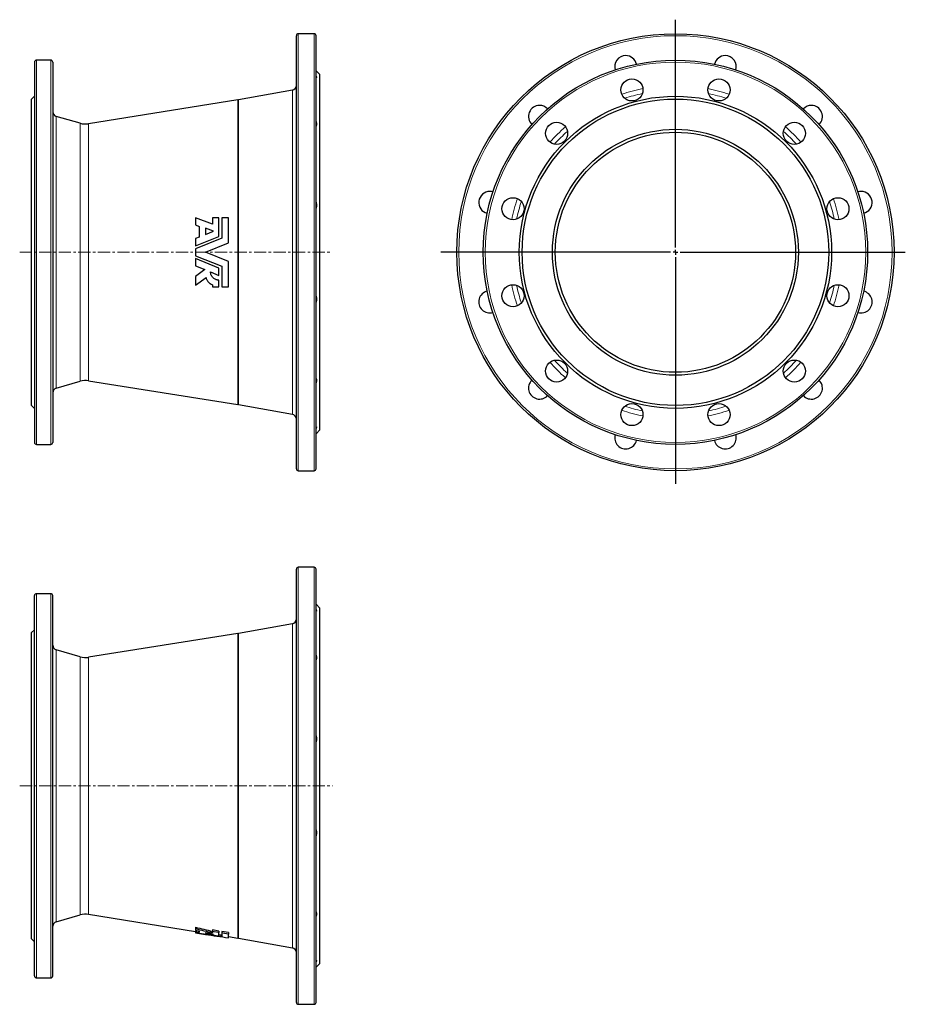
# Model space of a CAD drawing. Header units: millimetres. Extents: x 60 to 982, y 50 to 1075.
import ezdxf

# ---------------------------------------------------------------- set-up
doc = ezdxf.new("R2010")
doc.units = ezdxf.units.MM
doc.linetypes.add('CENTERX2', pattern=[20.32, 12.7, -2.54, 2.54, -2.54])
doc.layers.add('FORMAT', color=7, linetype='Continuous')

# ---------------------------------------------------------------- blocks, each defined once
blk = doc.blocks.new('SW_CENTERMARKSYMBOL_0')
at = {"layer": 'FORMAT', "color": 0}
for p, q in [((0, 5), (0, 242.1)), ((-5, 0), (-244.1, 0)), ((0, 0), (-2.5, 0)), ((0, 0), (0, 2.5)), ((0, 0), (0, -2.5)), ((0, 0), (2.5, 0)), ((5, 0), (239.2, 0)), ((0, -5), (0, -241.2))]:
    blk.add_line(p, q, dxfattribs=at)

msp = doc.modelspace()

# ---------------------------------------------------------------- linework, layer by layer
at = {"color": 7, "linetype": 'Continuous', "lineweight": 25}
for p, q in [((347.9, 607.8), (347.9, 1058.8)), ((366.4, 1060.8), (349.9, 1060.8)), ((368.4, 607.8), (368.4, 1058.8)), ((75.4, 1031.3), (75.4, 635.3)), ((92.4, 1033.3), (77.4, 1033.3)), ((94.4, 1031.3), (94.4, 635.3)), ((372.4, 1018.3), (368.4, 1022.3)), ((372.4, 648.3), (372.4, 1018.3)), ((75.4, 995.8), (72.4, 992.8)), ((343.8, 1002.1), (287.6, 992)), ((72.4, 673.8), (72.4, 992.8)), ((287.1, 991.9), (131.7, 967.1)), ((123, 967.6), (98, 974.8)), ((243, 869.3), (243, 861.7)), ((260.6, 862.6), (243, 869.3)), ((243, 861.7), (246.8, 860.3)), ((260.6, 869.3), (260.6, 862.6)), ((267.4, 869.3), (260.6, 869.3)), ((267.4, 849.8), (267.4, 869.3)), ((270.2, 869.3), (270.2, 848)), ((277.3, 869.3), (270.2, 869.3)), ((277.3, 843.1), (277.3, 869.3)), ((246.8, 860.3), (246.8, 849.1)), ((261.8, 855.2), (253.3, 858.5)), ((253.3, 858.5), (253.3, 851.7)), ((253.3, 851.7), (261.8, 855.2)), ((243, 839.9), (267.4, 849.8)), ((246.8, 849.1), (243, 847.6)), ((270.2, 848), (243, 836.9)), ((243, 847.6), (243, 839.9)), ((253.3, 833.3), (277.3, 843.1)), ((243, 836.9), (243, 829.7)), ((277.3, 823.6), (253.3, 833.3)), ((243, 829.7), (270.2, 818.7)), ((243, 826.8), (243, 819.1)), ((267.4, 816.8), (243, 826.8)), ((277.3, 797.3), (277.3, 823.6)), ((243, 819.1), (252.6, 815.2)), ((252.6, 815.2), (243, 807.9)), ((258.5, 812.8), (267.4, 809.1)), ((267.4, 809.1), (267.4, 816.8)), ((270.2, 818.7), (270.2, 797.3)), ((243, 807.9), (243, 799)), ((243, 799), (253.9, 807.2)), ((267.4, 797.3), (267.4, 804.2)), ((260.6, 799.4), (260.6, 797.3)), ((260.6, 797.3), (267.4, 797.3)), ((270.2, 797.3), (277.3, 797.3)), ((98, 691.9), (123, 699)), ((131.7, 699.5), (287.1, 674.8)), ((72.4, 673.8), (75.4, 670.8)), ((287.6, 674.7), (343.8, 664.6)), ((368.4, 644.3), (372.4, 648.3)), ((77.4, 633.3), (92.4, 633.3)), ((349.9, 605.8), (366.4, 605.8)), ((347.9, 277.8), (347.9, 503.3)), ((366.4, 505.3), (349.9, 505.3)), ((368.4, 277.8), (368.4, 503.3)), ((75.4, 277.8), (75.4, 475.8)), ((92.4, 477.8), (77.4, 477.8)), ((94.4, 277.8), (94.4, 475.8)), ((372.4, 462.8), (368.4, 466.8)), ((372.4, 277.8), (372.4, 462.8)), ((343.8, 446.5), (287.6, 436.4)), ((75.4, 440.3), (72.4, 437.3)), ((72.4, 277.8), (72.4, 437.3)), ((287.1, 436.3), (131.7, 411.6)), ((123, 412.1), (98, 419.2)), ((72.4, 118.3), (72.4, 277.8)), ((75.4, 79.8), (75.4, 277.8)), ((94.4, 79.8), (94.4, 277.8)), ((347.9, 52.3), (347.9, 277.8)), ((368.4, 52.3), (368.4, 277.8)), ((372.4, 92.8), (372.4, 277.8)), ((131.7, 144), (243, 126.2)), ((98, 136.3), (123, 143.5)), ((243, 130.6), (243, 129)), ((243, 129), (243, 127.4)), ((243, 126.9), (243, 125.4)), ((243, 125.4), (243, 124.9)), ((243, 124.9), (243, 124.8)), ((243, 124.8), (243, 124.7)), ((243, 124.7), (253.3, 123.1)), ((246.8, 126.5), (246.8, 124.9)), ((253.3, 125.2), (253.3, 124.2)), ((267.4, 126.6), (260.6, 127.7)), ((260.6, 127.7), (260.6, 126.1)), ((260.6, 126.1), (260.6, 124.7)), ((267.4, 126.6), (267.4, 125)), ((267.4, 121.7), (267.4, 125)), ((277.3, 125), (270.2, 126.1)), ((270.2, 126.1), (270.2, 124.6)), ((270.2, 124.6), (270.2, 121.1)), ((277.3, 125), (277.3, 123.4)), ((277.3, 119.6), (277.3, 123.4)), ((72.4, 118.3), (75.4, 115.3)), ((277.3, 120.8), (287.1, 119.2)), ((287.6, 119.1), (343.8, 109)), ((368.4, 88.8), (372.4, 92.8)), ((77.4, 77.8), (92.4, 77.8)), ((349.9, 50.3), (366.4, 50.3))]:
    msp.add_line(p, q, dxfattribs=at)
at = {"color": 8, "linetype": 'Continuous', "lineweight": 18}
for p, q in [((349.9, 605.8), (349.9, 1060.8)), ((366.4, 605.8), (366.4, 1060.8)), ((77.4, 633.3), (77.4, 1033.3)), ((92.4, 633.3), (92.4, 1033.3)), ((343.8, 664.6), (343.8, 1002.1)), ((287.1, 674.8), (287.1, 991.9)), ((287.6, 674.7), (287.6, 992)), ((98, 691.9), (98, 974.8)), ((123, 699), (123, 967.6)), ((131.7, 699.5), (131.7, 967.1)), ((349.9, 277.8), (349.9, 505.3)), ((366.4, 277.8), (366.4, 505.3)), ((77.4, 277.8), (77.4, 477.8)), ((92.4, 277.8), (92.4, 477.8)), ((343.8, 277.8), (343.8, 446.5)), ((287.1, 277.8), (287.1, 436.3)), ((287.6, 277.8), (287.6, 436.4)), ((98, 277.8), (98, 419.2)), ((123, 277.8), (123, 412.1)), ((131.7, 277.8), (131.7, 411.6)), ((77.4, 77.8), (77.4, 277.8)), ((92.4, 77.8), (92.4, 277.8)), ((98, 136.3), (98, 277.8)), ((123, 143.5), (123, 277.8)), ((131.7, 144), (131.7, 277.8)), ((287.1, 119.2), (287.1, 277.8)), ((287.6, 119.1), (287.6, 277.8)), ((343.8, 109), (343.8, 277.8)), ((349.9, 50.3), (349.9, 277.8)), ((366.4, 50.3), (366.4, 277.8))]:
    msp.add_line(p, q, dxfattribs=at)
at = {"color": 7, "linetype": 'Continuous', "lineweight": 25, "flags": 128}
for points in [[(267.4, 125), (262.2, 125.9), (260.6, 126.1)], [(277.3, 123.4), (273, 124.1), (270.2, 124.6)]]:
    msp.add_lwpolyline(points, dxfattribs=at)
at = {"color": 7, "linetype": 'Continuous', "lineweight": 25}
for centre, radius in [((742.4, 833.3), 227.5), ((742.4, 833.3), 200), ((697.1, 1002.4), 11.5), ((787.7, 1002.4), 11.5), ((742.4, 833.3), 162.5), ((742.4, 833.3), 159.5), ((618.7, 957.1), 11.5), ((866.2, 957.1), 11.5), ((742.4, 833.3), 128), ((742.4, 833.3), 125), ((573.4, 878.6), 11.5), ((911.5, 878.6), 11.5), ((573.4, 788), 11.5), ((911.5, 788), 11.5), ((618.7, 709.6), 11.5), ((866.2, 709.6), 11.5), ((697.1, 664.3), 11.5), ((787.7, 664.3), 11.5)]:
    msp.add_circle(centre, radius, dxfattribs=at)
at = {"color": 8, "linetype": 'Continuous', "lineweight": 18}
for radius in [225.5, 198]:
    msp.add_circle((742.4, 833.3), radius, dxfattribs=at)
at = {"color": 7, "linetype": 'Continuous', "lineweight": 25}
for centre, radius, start, end in [((349.9, 1058.8), 2, 90, 180), ((366.4, 1058.8), 2, 0, 90), ((690.7, 1026.5), 11.5, 90, 196.6475), ((690.7, 1026.5), 11.5, 13.3525, 90), ((794.2, 1026.5), 11.5, 90, 166.6475), ((794.2, 1026.5), 11.5, 343.3525, 90), ((77.4, 1031.3), 2, 90, 180), ((92.4, 1031.3), 2, 0, 90), ((342.9, 1007), 5, 280.202, 0), ((283.1, 1016.6), 25, 279.0564, 280.202), ((601, 974.7), 11.5, 90, 226.6475), ((601, 974.7), 11.5, 43.3525, 90), ((883.9, 974.7), 11.5, 90, 136.6475), ((883.9, 974.7), 11.5, 313.3525, 90), ((99.4, 979.6), 5, 180, 254.0636), ((128.5, 986.9), 20, 254.0636, 279.0564), ((549.2, 885.1), 11.5, 90, 256.6475), ((549.2, 885.1), 11.5, 73.3525, 90), ((935.6, 885.1), 11.5, 90, 106.6475), ((935.6, 885.1), 11.5, 283.3525, 90), ((549.2, 781.6), 11.5, 103.3525, 286.6475), ((935.6, 781.6), 11.5, 253.3525, 76.6475), ((128.5, 679.8), 20, 80.9436, 105.9364), ((601, 691.9), 11.5, 133.3525, 316.6475), ((883.9, 691.9), 11.5, 223.3525, 46.6475), ((99.4, 687.1), 5, 105.9364, 180), ((283.1, 650.1), 25, 79.798, 80.9436), ((342.9, 659.6), 5, 0, 79.798), ((690.7, 640.1), 11.5, 163.3525, 346.6475), ((794.2, 640.1), 11.5, 193.3525, 16.6475), ((77.4, 635.3), 2, 180, 270), ((92.4, 635.3), 2, 270, 0), ((349.9, 607.8), 2, 180, 270), ((366.4, 607.8), 2, 270, 0), ((349.9, 503.3), 2, 90, 180), ((366.4, 503.3), 2, 0, 90), ((77.4, 475.8), 2, 90, 180), ((92.4, 475.8), 2, 0, 90), ((342.9, 451.5), 5, 280.202, 0), ((283.1, 461), 25, 279.0564, 280.202), ((99.4, 424.1), 5, 180, 254.0636), ((128.5, 431.3), 20, 254.0636, 279.0564), ((128.5, 124.2), 20, 80.9436, 105.9364), ((99.4, 131.5), 5, 105.9364, 180), ((283.1, 94.5), 25, 79.798, 80.9436), ((342.9, 104.1), 5, 0, 79.798), ((77.4, 79.8), 2, 180, 270), ((92.4, 79.8), 2, 270, 0), ((349.9, 52.3), 2, 180, 270), ((366.4, 52.3), 2, 270, 0)]:
    msp.add_arc(centre, radius, start, end, dxfattribs=at)
at = {"color": 8, "linetype": 'Continuous', "lineweight": 18}
for radius, start, end in [(173.7, 101.2449, 108.7551), (168.8, 101.7791, 108.2209), (173.7, 71.2449, 78.7551), (168.8, 71.7791, 78.2209), (173.7, 131.2449, 138.7551), (173.7, 41.2449, 48.7551), (168.8, 131.7791, 138.2209), (168.8, 41.7791, 48.2209), (173.7, 161.2449, 168.7551), (168.8, 161.7791, 168.2209), (168.8, 11.7791, 18.2209), (173.7, 11.2449, 18.7551), (173.7, 191.2449, 198.7551), (168.8, 191.7791, 198.2209), (168.8, 341.7791, 348.2209), (173.7, 341.2449, 348.7551), (173.7, 221.2449, 228.7551), (168.8, 221.7791, 228.2209), (168.8, 311.7791, 318.2209), (173.7, 311.2449, 318.7551), (173.7, 251.2449, 258.7551), (168.8, 251.7791, 258.2209), (173.7, 281.2449, 288.7551), (168.8, 281.7791, 288.2209)]:
    msp.add_arc((742.4, 833.3), radius, start, end, dxfattribs=at)
at = {"color": 7, "linetype": 'Continuous', "lineweight": 25}
for centre, major_axis, ratio, start_param, end_param in [((554.4, 277.8), (524.1, 0), 0.349207, 4.076137, 4.117211), ((556.4, 277.8), (528.8, 0), 0.349207, 4.078147, 4.118798), ((532.4, 277.8), (518.9, 0), 0.349207, 4.120761, 4.129492), ((373.8, 277.8), (423.4, 0), 0.374645, 4.398299, 4.40765), ((375.5, 277.8), (427.8, 0), 0.374645, 4.397405, 4.406663), ((397.8, 277.8), (436.5, 0), 0.374645, 4.349847, 4.409067), ((406.4, 277.8), (439.9, 0), 0.374645, 4.331799, 4.39751), ((534.7, 277.8), (519.8, 0), 0.349207, 4.140354, 4.159754), ((375.5, 277.8), (427.8, 0), 0.374645, 4.422591, 4.44334), ((429, 277.8), (448.7, 0), 0.374645, 4.310137, 4.36759), ((404.7, 277.8), (435.5, 0), 0.374645, 4.391751, 4.39838)]:
    msp.add_ellipse(centre, major_axis=major_axis, ratio=ratio, start_param=start_param, end_param=end_param, dxfattribs=at)
for points, knots in [([(368.4, 1016.7), (368.5, 1016.4), (368.7, 1016.2), (368.8, 1015.8), (368.8, 1015.7), (368.9, 1015.6), (368.9, 1015.5), (368.9, 1015.3), (368.8, 1015.2), (368.7, 1015.1), (368.7, 1015), (368.5, 1015), (368.5, 1015), (368.4, 1015)], [0, 0, 0, 0, 0.25, 0.25, 0.375, 0.375, 0.5, 0.5, 0.75, 0.75, 0.875, 0.875, 1, 1, 1, 1]), ([(368.4, 969.3), (368.5, 968.8), (368.7, 968.3), (368.8, 967.7), (368.8, 967.4), (368.9, 967), (368.9, 966.8), (368.9, 966.2), (368.8, 965.9), (368.7, 965.4), (368.7, 965.2), (368.5, 964.9), (368.5, 964.8), (368.4, 964.6)], [0, 0, 0, 0, 0.25, 0.25, 0.375, 0.375, 0.5, 0.5, 0.75, 0.75, 0.875, 0.875, 1, 1, 1, 1]), ([(368.4, 885.4), (368.5, 884.8), (368.7, 884.3), (368.8, 883.5), (368.8, 883.2), (368.9, 882.7), (368.9, 882.4), (368.9, 881.6), (368.8, 881.1), (368.7, 880.3), (368.7, 880), (368.5, 879.6), (368.5, 879.3), (368.4, 879.1)], [0, 0, 0, 0, 0.25, 0.25, 0.375, 0.375, 0.5, 0.5, 0.75, 0.75, 0.875, 0.875, 1, 1, 1, 1]), ([(267.4, 804.2), (266.9, 804.2), (266.3, 804.2), (265.5, 804.4), (265.2, 804.5), (264.6, 804.6), (264.4, 804.7), (263.6, 805), (263.1, 805.3), (262.1, 805.9), (261.6, 806.3), (260.8, 807.1), (260.5, 807.5), (260, 808.2), (259.8, 808.5), (259.5, 808.9), (259.4, 809.2), (259, 810), (258.9, 810.5), (258.6, 811.6), (258.5, 812.2), (258.5, 812.8)], [0, 0, 0, 0, 0.125, 0.125, 0.1875, 0.1875, 0.25, 0.25, 0.375, 0.375, 0.5, 0.5, 0.625, 0.625, 0.6875, 0.6875, 0.75, 0.75, 0.875, 0.875, 1, 1, 1, 1]), ([(253.9, 807.2), (254, 806.3), (254.3, 805.5), (254.9, 804.3), (255.2, 803.9), (255.6, 803.2), (255.9, 802.8), (256.5, 802.1), (256.8, 801.8), (257.5, 801.2), (257.8, 800.9), (258.9, 800.1), (259.7, 799.7), (260.6, 799.4)], [0, 0, 0, 0, 0.25, 0.25, 0.375, 0.375, 0.5, 0.5, 0.625, 0.625, 0.75, 0.75, 1, 1, 1, 1]), ([(368.4, 787.6), (368.5, 787.1), (368.7, 786.6), (368.8, 785.9), (368.8, 785.6), (368.9, 785.1), (368.9, 784.8), (368.9, 784), (368.8, 783.5), (368.7, 782.6), (368.7, 782.4), (368.5, 781.8), (368.5, 781.5), (368.4, 781.3)], [0, 0, 0, 0, 0.25, 0.25, 0.375, 0.375, 0.5, 0.5, 0.75, 0.75, 0.875, 0.875, 1, 1, 1, 1]), ([(368.4, 702), (368.5, 701.7), (368.7, 701.5), (368.8, 701), (368.8, 700.8), (368.9, 700.4), (368.9, 700.2), (368.9, 699.6), (368.8, 699.2), (368.7, 698.6), (368.7, 698.3), (368.5, 697.9), (368.5, 697.6), (368.4, 697.4)], [0, 0, 0, 0, 0.25, 0.25, 0.375, 0.375, 0.5, 0.5, 0.75, 0.75, 0.875, 0.875, 1, 1, 1, 1]), ([(368.4, 651.6), (368.5, 651.6), (368.7, 651.6), (368.8, 651.5), (368.8, 651.5), (368.9, 651.4), (368.9, 651.3), (368.9, 651.1), (368.8, 650.9), (368.7, 650.6), (368.7, 650.5), (368.5, 650.2), (368.5, 650.1), (368.4, 649.9)], [0, 0, 0, 0, 0.25, 0.25, 0.375, 0.375, 0.5, 0.5, 0.75, 0.75, 0.875, 0.875, 1, 1, 1, 1]), ([(368.4, 461.2), (368.5, 460.9), (368.7, 460.6), (368.8, 460.3), (368.8, 460.2), (368.9, 460), (368.9, 459.9), (368.9, 459.7), (368.8, 459.6), (368.7, 459.5), (368.7, 459.5), (368.5, 459.5), (368.5, 459.5), (368.4, 459.5)], [0, 0, 0, 0, 0.25, 0.25, 0.375, 0.375, 0.5, 0.5, 0.75, 0.75, 0.875, 0.875, 1, 1, 1, 1]), ([(368.4, 413.7), (368.5, 413.2), (368.7, 412.8), (368.8, 412.1), (368.8, 411.9), (368.9, 411.5), (368.9, 411.3), (368.9, 410.7), (368.8, 410.3), (368.7, 409.8), (368.7, 409.7), (368.5, 409.4), (368.5, 409.2), (368.4, 409.1)], [0, 0, 0, 0, 0.25, 0.25, 0.375, 0.375, 0.5, 0.5, 0.75, 0.75, 0.875, 0.875, 1, 1, 1, 1]), ([(368.4, 329.8), (368.5, 329.3), (368.7, 328.8), (368.8, 327.9), (368.8, 327.7), (368.9, 327.1), (368.9, 326.8), (368.9, 326), (368.8, 325.5), (368.7, 324.8), (368.7, 324.5), (368.5, 324), (368.5, 323.8), (368.4, 323.5)], [0, 0, 0, 0, 0.25, 0.25, 0.375, 0.375, 0.5, 0.5, 0.75, 0.75, 0.875, 0.875, 1, 1, 1, 1]), ([(368.4, 232), (368.5, 231.6), (368.7, 231.1), (368.8, 230.3), (368.8, 230.1), (368.9, 229.5), (368.9, 229.3), (368.9, 228.5), (368.8, 227.9), (368.7, 227.1), (368.7, 226.8), (368.5, 226.3), (368.5, 226), (368.4, 225.7)], [0, 0, 0, 0, 0.25, 0.25, 0.375, 0.375, 0.5, 0.5, 0.75, 0.75, 0.875, 0.875, 1, 1, 1, 1]), ([(368.4, 146.5), (368.5, 146.2), (368.7, 145.9), (368.8, 145.4), (368.8, 145.3), (368.9, 144.9), (368.9, 144.7), (368.9, 144.1), (368.8, 143.7), (368.7, 143), (368.7, 142.8), (368.5, 142.3), (368.5, 142.1), (368.4, 141.9)], [0, 0, 0, 0, 0.25, 0.25, 0.375, 0.375, 0.5, 0.5, 0.75, 0.75, 0.875, 0.875, 1, 1, 1, 1]), ([(368.4, 96.1), (368.5, 96.1), (368.7, 96.1), (368.8, 96), (368.8, 95.9), (368.9, 95.8), (368.9, 95.8), (368.9, 95.6), (368.8, 95.4), (368.7, 95.1), (368.7, 94.9), (368.5, 94.7), (368.5, 94.5), (368.4, 94.4)], [0, 0, 0, 0, 0.25, 0.25, 0.375, 0.375, 0.5, 0.5, 0.75, 0.75, 0.875, 0.875, 1, 1, 1, 1])]:
    msp.add_open_spline(points, degree=3, knots=knots, dxfattribs=at)
at = {"layer": 'FORMAT', "linetype": 'CENTERX2', "lineweight": 18}
for p, q in [((60, 833.3), (384.6, 833.3)), ((60.1, 277.8), (385.4, 277.8))]:
    msp.add_line(p, q, dxfattribs=at)

# ---------------------------------------------------------------- block references
at = {"layer": 'FORMAT'}
msp.add_blockref('SW_CENTERMARKSYMBOL_0', (742.4, 833.3), dxfattribs=at)

doc.saveas('drawing.dxf')
